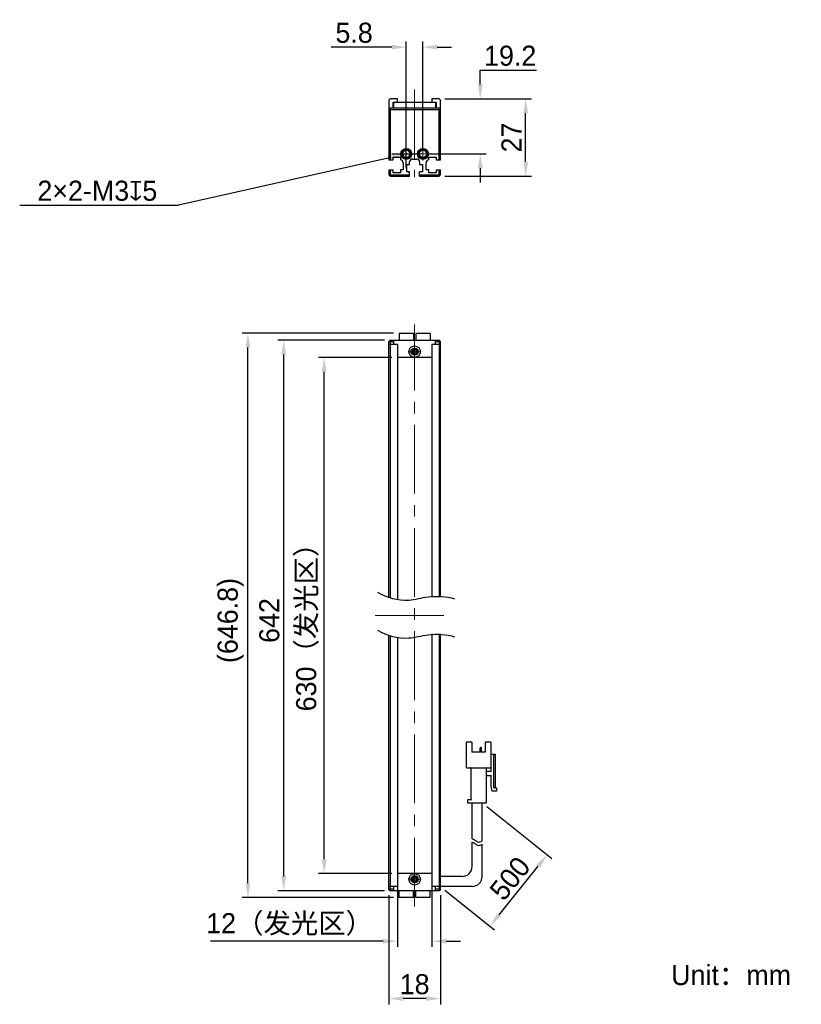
# Model space of a CAD drawing. Header units: millimetres. Extents: x 57 to 193, y 69 to 241.
import ezdxf

# ---------------------------------------------------------------- set-up
doc = ezdxf.new("R2010")
doc.units = ezdxf.units.MM
doc.header["$PDSIZE"] = -5
doc.linetypes.add('点画线', pattern=[18, 12, -2, 2, -2])
for name, color, linetype, lineweight in [('中心线层', 1, '点画线', 18), ('标注', 3, 'Continuous', 25), ('粗实线', 7, 'Continuous', 30), ('粗实线层', 7, 'Continuous', 35)]:
    doc.layers.add(name, color=color, linetype=linetype, lineweight=lineweight)
doc.styles.add('标准', font='txt', dxfattribs={"width": 0.667})
doc.dimstyles.new('CST Standard', dxfattribs={"dimtxt": 3.5, "dimasz": 2.5, "dimexe": 1, "dimexo": 1, "dimgap": 0.6, "dimtad": 1, "dimtoh": 1, "dimdsep": 46, "dimtxsty": 'Standard', "dimcen": -2.5, "dimdle": 5, "dimadec": 0, "dimazin": 2, "dimtfac": 1, "dimtofl": 0, "dimtmove": 0, "dimatfit": 0, "dimfxl": 1, "dimtolj": 1, "dimarcsym": 0})

# ---------------------------------------------------------------- blocks, each defined once
blk = doc.blocks.new('*X1')
at = {"layer": 'Defpoints', "color": 0}
for p in [(129.97, 227.17), (137.16, 227.17), (127.17, 217.57)]:
    blk.add_point(p, dxfattribs=at)
at = {"layer": '标注', "color": 9, "linetype": 'Continuous', "lineweight": -2, "ltscale": 3}
for p, q in [((137.16, 232.17), (146.98, 232.17)), ((137.16, 229.67), (137.16, 232.17)), ((137.16, 215.07), (137.16, 212.57))]:
    blk.add_line(p, q, dxfattribs=at)
at = {"layer": '标注', "color": 0, "linetype": 'Continuous', "lineweight": -2, "ltscale": 3}
for p, q in [((130.97, 227.17), (138.16, 227.17)), ((128.17, 217.57), (138.16, 217.57))]:
    blk.add_line(p, q, dxfattribs=at)
at = {"layer": '标注', "color": 9}
for points in [[(136.74, 229.67), (137.58, 229.67), (137.16, 227.17)], [(137.58, 215.07), (136.74, 215.07), (137.16, 217.57)]]:
    blk.add_solid(points, dxfattribs=at)
at = {"layer": '标注', "color": 7, "insert": (142.37, 234.66), "char_height": 3.5, "attachment_point": 5}
blk.add_mtext('\\A1;\\A1;{\\fFZLanTingHei-R-GBK|b0|i0|c134|p2;19.2}', dxfattribs=at)
blk = doc.blocks.new('*X2')
at = {"layer": 'Defpoints', "color": 0}
for p in [(127.17, 236.18), (124.27, 217.57), (127.17, 217.57)]:
    blk.add_point(p, dxfattribs=at)
at = {"layer": '标注', "color": 0, "linetype": 'Continuous', "lineweight": -2, "ltscale": 3}
for p, q in [((124.27, 218.57), (124.27, 237.18)), ((127.17, 218.57), (127.17, 237.18))]:
    blk.add_line(p, q, dxfattribs=at)
at = {"layer": '标注', "color": 9, "linetype": 'Continuous', "lineweight": -2, "ltscale": 3}
for p, q in [((121.77, 236.18), (111.18, 236.18)), ((129.67, 236.18), (132.17, 236.18))]:
    blk.add_line(p, q, dxfattribs=at)
at = {"layer": '标注', "color": 9}
for points in [[(121.77, 235.77), (121.77, 236.6), (124.27, 236.18)], [(129.67, 236.6), (129.67, 235.77), (127.17, 236.18)]]:
    blk.add_solid(points, dxfattribs=at)
at = {"layer": '标注', "color": 7, "insert": (115.17, 238.67), "char_height": 3.5, "attachment_point": 5}
blk.add_mtext('\\A1;\\A1;{\\fFZLanTingHei-R-GBK|b0|i0|c134|p2;5.8}', dxfattribs=at)
blk = doc.blocks.new('*X3')
at = {"layer": 'Defpoints', "color": 0}
for p in [(109.95, 182.08), (122.72, 182.08), (122.72, 92.08)]:
    blk.add_point(p, dxfattribs=at)
at = {"layer": '标注', "color": 0, "linetype": 'Continuous', "lineweight": -2, "ltscale": 3}
for p, q in [((121.72, 182.08), (108.95, 182.08)), ((121.72, 92.08), (108.95, 92.08))]:
    blk.add_line(p, q, dxfattribs=at)
at = {"layer": '标注', "color": 9, "linetype": 'Continuous', "lineweight": -2, "ltscale": 3}
blk.add_line((109.95, 94.58), (109.95, 179.58), dxfattribs=at)
at = {"layer": '标注', "color": 9}
for points in [[(110.37, 179.58), (109.54, 179.58), (109.95, 182.08)], [(109.54, 94.58), (110.37, 94.58), (109.95, 92.08)]]:
    blk.add_solid(points, dxfattribs=at)
at = {"layer": '标注', "color": 7, "insert": (107.04, 136.2), "char_height": 3.5, "attachment_point": 5, "rotation": 90}
blk.add_mtext('\\A1;{\\fFZLanTingHei-R-GBK|b0|i0|c134|p2;630（发光区）}', dxfattribs=at)
blk = doc.blocks.new('*X4')
at = {"layer": 'Defpoints', "color": 0}
for p in [(102.9, 185.08), (121.47, 185.08), (121.47, 89.08)]:
    blk.add_point(p, dxfattribs=at)
at = {"layer": '标注', "color": 0, "linetype": 'Continuous', "lineweight": -2, "ltscale": 3}
for p, q in [((120.47, 185.08), (101.9, 185.08)), ((120.47, 89.08), (101.9, 89.08))]:
    blk.add_line(p, q, dxfattribs=at)
at = {"layer": '标注', "color": 9, "linetype": 'Continuous', "lineweight": -2, "ltscale": 3}
blk.add_line((102.9, 91.58), (102.9, 182.58), dxfattribs=at)
at = {"layer": '标注', "color": 9}
for points in [[(103.32, 182.58), (102.49, 182.58), (102.9, 185.08)], [(102.49, 91.58), (103.32, 91.58), (102.9, 89.08)]]:
    blk.add_solid(points, dxfattribs=at)
at = {"layer": '标注', "color": 7, "insert": (100.41, 136.2), "char_height": 3.5, "attachment_point": 5, "rotation": 90}
blk.add_mtext('\\A1;{\\fFZLanTingHei-R-GBK|b0|i0|c134|p2;642}', dxfattribs=at)
blk = doc.blocks.new('*X5')
at = {"layer": 'Defpoints', "color": 0}
for p in [(122.72, 92.08), (128.72, 92.08), (122.72, 80.27)]:
    blk.add_point(p, dxfattribs=at)
at = {"layer": '标注', "color": 0, "linetype": 'Continuous', "lineweight": -2, "ltscale": 3}
for p, q in [((122.72, 91.08), (122.72, 79.27)), ((128.72, 91.08), (128.72, 79.27))]:
    blk.add_line(p, q, dxfattribs=at)
at = {"layer": '标注', "color": 9, "linetype": 'Continuous', "lineweight": -2, "ltscale": 3}
for p, q in [((120.22, 80.27), (90.15, 80.27)), ((131.22, 80.27), (133.72, 80.27))]:
    blk.add_line(p, q, dxfattribs=at)
at = {"layer": '标注', "color": 9}
for points in [[(120.22, 79.85), (120.22, 80.68), (122.72, 80.27)], [(131.22, 80.68), (131.22, 79.85), (128.72, 80.27)]]:
    blk.add_solid(points, dxfattribs=at)
at = {"layer": '标注', "color": 7, "insert": (103.93, 83.19), "char_height": 3.5, "attachment_point": 5}
blk.add_mtext('\\A1;\\A1;{\\fFZLanTingHei-R-GBK|b0|i0|c134|p2;12（发光区）}', dxfattribs=at)
blk = doc.blocks.new('*X6')
at = {"layer": 'Defpoints', "color": 0}
for p in [(121.22, 89.33), (130.22, 89.33), (121.22, 70.27)]:
    blk.add_point(p, dxfattribs=at)
at = {"layer": '标注', "color": 0, "linetype": 'Continuous', "lineweight": -2, "ltscale": 3}
for p, q in [((121.22, 88.33), (121.22, 69.27)), ((130.22, 88.33), (130.22, 69.27))]:
    blk.add_line(p, q, dxfattribs=at)
at = {"layer": '标注', "color": 9, "linetype": 'Continuous', "lineweight": -2, "ltscale": 3}
blk.add_line((127.72, 70.27), (123.72, 70.27), dxfattribs=at)
at = {"layer": '标注', "color": 9}
for points in [[(123.72, 70.69), (123.72, 69.86), (121.22, 70.27)], [(127.72, 69.86), (127.72, 70.69), (130.22, 70.27)]]:
    blk.add_solid(points, dxfattribs=at)
at = {"layer": '标注', "color": 7, "insert": (125.72, 72.76), "char_height": 3.5, "attachment_point": 5}
blk.add_mtext('\\A1;\\A1;{\\fFZLanTingHei-R-GBK|b0|i0|c134|p2;18}', dxfattribs=at)
blk = doc.blocks.new('*X7')
at = {"layer": 'Defpoints', "color": 0}
for p in [(96.67, 186.28), (123.02, 186.28), (123.02, 87.88)]:
    blk.add_point(p, dxfattribs=at)
at = {"layer": '标注', "color": 0, "linetype": 'Continuous', "lineweight": -2, "ltscale": 3}
for p, q in [((122.02, 186.28), (95.67, 186.28)), ((122.02, 87.88), (95.67, 87.88))]:
    blk.add_line(p, q, dxfattribs=at)
at = {"layer": '标注', "color": 9, "linetype": 'Continuous', "lineweight": -2, "ltscale": 3}
blk.add_line((96.67, 90.38), (96.67, 183.78), dxfattribs=at)
at = {"layer": '标注', "color": 9}
for points in [[(97.08, 183.78), (96.25, 183.78), (96.67, 186.28)], [(96.25, 90.38), (97.08, 90.38), (96.67, 87.88)]]:
    blk.add_solid(points, dxfattribs=at)
at = {"layer": '标注', "color": 7, "insert": (93.66, 136.2), "char_height": 3.5, "attachment_point": 5, "rotation": 90}
blk.add_mtext('\\A1;{\\fFZLanTingHei-R-GBK|b0|i0|c134|p2;(646.8)}', dxfattribs=at)
blk = doc.blocks.new('*X8')
at = {"layer": 'Defpoints', "color": 0}
for p in [(123.54, 217.4), (125, 217.73)]:
    blk.add_point(p, dxfattribs=at)
at = {"layer": '标注', "color": 0, "linetype": 'Continuous', "ltscale": 3}
for p, q in [((124.27, 215.07), (124.27, 220.07)), ((121.77, 217.57), (126.77, 217.57))]:
    blk.add_line(p, q, dxfattribs=at)
at = {"layer": '标注', "color": 9, "linetype": 'Continuous', "lineweight": -2, "ltscale": 3}
for p in [(121.1, 216.85), (56.89, 208.63)]:
    blk.add_line(p, (84.54, 208.63), dxfattribs=at)
at = {"layer": '标注', "color": 9}
blk.add_solid([(121.19, 216.45), (121.01, 217.26), (123.54, 217.4)], dxfattribs=at)
at = {"layer": '标注', "color": 7, "insert": (70.42, 211.12), "char_height": 3.5, "attachment_point": 5}
blk.add_mtext('\\A1;\\A1;{\\fFZLanTingHei-R-GBK|b0|i0|c134|p2;2×2-M3\\Fgdt.shx|c168;x\\fFZLanTingHei-R-GBK|b0|i0|c134|p2;5\\P}', dxfattribs=at)
blk = doc.blocks.new('*X9')
at = {"layer": 'Defpoints', "color": 0}
for p in [(137.5, 104.41), (148.83, 95.34), (130.22, 89.83)]:
    blk.add_point(p, dxfattribs=at)
at = {"layer": '标注', "color": 0, "linetype": 'Continuous', "lineweight": -2, "ltscale": 3}
for p, q in [((138.28, 103.78), (149.61, 94.72)), ((131, 89.2), (139.66, 82.27))]:
    blk.add_line(p, q, dxfattribs=at)
at = {"layer": '标注', "color": 9, "linetype": 'Continuous', "lineweight": -2, "ltscale": 3}
blk.add_line((140.44, 84.85), (147.27, 93.39), dxfattribs=at)
at = {"layer": '标注', "color": 9}
for points in [[(147.6, 93.13), (146.94, 93.65), (148.83, 95.34)], [(140.11, 85.11), (140.76, 84.59), (138.88, 82.9)]]:
    blk.add_solid(points, dxfattribs=at)
at = {"layer": '标注', "color": 7, "insert": (142.35, 91.22), "char_height": 3.5, "attachment_point": 5, "rotation": 51.3402}
blk.add_mtext('\\A1;{\\fFZLanTingHei-R-GBK|b0|i0|c134|p2;500}', dxfattribs=at)
blk = doc.blocks.new('*X10')
at = {"layer": 'Defpoints', "color": 0}
for p in [(129.97, 227.17), (145.07, 227.17), (129.97, 213.67)]:
    blk.add_point(p, dxfattribs=at)
at = {"layer": '标注', "color": 0, "linetype": 'Continuous', "lineweight": -2, "ltscale": 3}
for p, q in [((130.97, 227.17), (146.07, 227.17)), ((130.97, 213.67), (146.07, 213.67))]:
    blk.add_line(p, q, dxfattribs=at)
at = {"layer": '标注', "color": 9, "linetype": 'Continuous', "lineweight": -2, "ltscale": 3}
blk.add_line((145.07, 216.17), (145.07, 224.67), dxfattribs=at)
at = {"layer": '标注', "color": 9}
for points in [[(145.49, 224.67), (144.66, 224.67), (145.07, 227.17)], [(144.66, 216.17), (145.49, 216.17), (145.07, 213.67)]]:
    blk.add_solid(points, dxfattribs=at)
at = {"layer": '标注', "color": 7, "insert": (142.6, 220.42), "char_height": 3.5, "attachment_point": 5, "rotation": 90}
blk.add_mtext('\\A1;\\A1;{\\fFZLanTingHei-R-GBK|b0|i0|c134|p2;27}', dxfattribs=at)

msp = doc.modelspace()

# ---------------------------------------------------------------- linework, layer by layer
at = {"layer": '中心线层', "color": 0}
for p, q in [((125.7182, 228.7871), (125.7182, 213.5175)), ((124.2682, 216.4263), (124.2682, 218.7088)), ((127.1682, 216.4263), (127.1682, 218.7088)), ((125.4095, 217.5675), (123.1269, 217.5675)), ((125.4095, 217.5675), (123.5432, 217.5675)), ((128.3095, 217.5675), (126.0269, 217.5675)), ((128.3095, 217.5675), (126.4432, 217.5675)), ((125.7182, 86.3256), (125.7182, 187.8256)), ((125.7182, 184.2169), (125.7182, 182.3506)), ((125.7182, 184.2169), (125.7182, 181.9343)), ((126.8595, 183.0756), (124.5769, 183.0756)), ((118.8238, 137.0756), (132.6126, 137.0756)), ((126.8595, 91.0756), (124.5769, 91.0756)), ((125.7182, 92.2169), (125.7182, 90.3506)), ((125.7182, 92.2169), (125.7182, 89.9343))]:
    msp.add_line(p, q, dxfattribs=at)
at = {"layer": '粗实线', "color": 0, "ltscale": 3}
for p, q in [((121.4682, 227.1675), (121.2182, 226.9175)), ((121.2182, 226.9175), (121.2182, 216.5175)), ((122.7182, 227.1675), (121.4682, 227.1675)), ((122.7182, 226.5675), (122.7182, 227.1675)), ((128.7182, 227.1675), (128.7182, 226.5675)), ((129.9682, 227.1675), (128.7182, 227.1675)), ((130.2182, 226.9175), (129.9682, 227.1675)), ((130.2182, 216.5175), (130.2182, 226.9175)), ((121.4682, 225.5168), (121.2182, 225.2668)), ((121.3432, 225.3918), (121.4682, 225.2668)), ((129.9682, 225.5162), (121.4682, 225.5168)), ((121.4682, 225.2668), (121.4682, 216.5175)), ((129.9682, 225.2662), (121.4682, 225.2668)), ((121.9682, 225.5162), (121.9682, 226.5675)), ((121.9682, 226.5675), (129.4682, 226.5675)), ((122.0682, 225.5668), (122.0682, 226.5675)), ((129.3682, 225.5662), (122.0682, 225.5668)), ((129.3682, 226.5675), (129.3682, 225.5662)), ((129.4682, 226.5675), (129.4682, 225.5162)), ((130.2182, 225.2662), (129.9682, 225.5162)), ((130.0932, 225.3912), (129.9682, 225.2662)), ((129.9682, 216.5175), (129.9682, 225.2662)), ((121.2182, 216.5175), (121.9682, 216.5175)), ((121.9682, 216.5175), (121.9682, 217.0175)), ((121.9682, 217.0175), (123.2682, 217.0175)), ((123.2682, 217.0175), (123.2682, 216.5175)), ((125.3432, 216.6675), (126.0932, 216.6675)), ((128.1682, 217.0175), (129.4682, 217.0175)), ((128.1682, 216.5175), (128.1682, 217.0175)), ((129.4682, 217.0175), (129.4682, 216.5175)), ((129.4682, 216.5175), (130.2182, 216.5175)), ((121.2182, 214.7675), (121.9682, 214.7675)), ((121.2182, 214.7675), (121.2182, 213.9175)), ((121.4682, 214.7675), (121.4682, 214.0211)), ((121.9682, 214.2675), (121.9682, 214.7675)), ((123.7182, 214.7675), (123.2682, 214.7675)), ((123.2682, 214.7675), (123.2682, 214.2675)), ((123.7182, 216.02), (123.7182, 214.7675)), ((124.3432, 215.7175), (124.8432, 215.7175)), ((124.3432, 214.4175), (124.3432, 215.7175)), ((124.8432, 215.7175), (124.8432, 216.1675)), ((126.5932, 216.1675), (126.5932, 215.7175)), ((126.5932, 215.7175), (127.0932, 215.7175)), ((127.0932, 215.7175), (127.0932, 214.4175)), ((127.7182, 214.7675), (127.7182, 216.02)), ((128.1682, 214.7675), (127.7182, 214.7675)), ((128.1682, 214.2675), (128.1682, 214.7675)), ((129.4682, 214.7675), (130.2182, 214.7675)), ((129.4682, 214.7675), (129.4682, 214.2675)), ((129.9682, 214.0211), (129.9682, 214.7675)), ((130.2182, 213.9175), (130.2182, 214.7675)), ((121.2182, 213.9175), (121.4682, 214.0211)), ((121.2182, 213.9175), (121.4682, 213.6675)), ((121.4682, 214.0211), (121.5717, 213.9175)), ((121.4682, 213.6675), (121.5717, 213.9175)), ((121.4682, 213.6675), (124.8432, 213.6675)), ((121.5717, 213.9175), (124.8432, 213.9175)), ((123.2682, 214.2675), (121.9682, 214.2675)), ((124.8432, 214.4175), (124.3432, 214.4175)), ((124.8432, 213.6675), (124.8432, 214.4175)), ((127.0932, 214.4175), (126.5932, 214.4175)), ((126.5932, 213.6675), (126.5932, 214.4175)), ((126.5932, 213.9175), (129.8646, 213.9175)), ((126.5932, 213.6675), (129.9682, 213.6675)), ((129.4682, 214.2675), (128.1682, 214.2675)), ((129.8646, 213.9175), (129.9682, 214.0211)), ((129.9682, 213.6675), (129.8646, 213.9175)), ((130.2182, 213.9175), (129.9682, 214.0211)), ((129.9682, 213.6675), (130.2182, 213.9175)), ((123.0182, 186.2756), (123.0182, 185.0756)), ((125.5182, 186.2756), (123.0182, 186.2756)), ((125.5182, 186.2756), (125.5182, 185.0756)), ((125.9182, 186.2756), (125.9182, 185.0756)), ((128.4182, 186.2756), (125.9182, 186.2756)), ((128.4182, 186.2756), (128.4182, 185.0756)), ((121.2182, 184.8256), (121.4682, 185.0756)), ((121.2182, 140.1935), (121.2182, 184.8256)), ((122.7182, 184.3256), (121.2182, 184.3256)), ((121.3432, 184.9506), (121.4681, 184.8256)), ((121.4681, 184.8256), (122.0682, 184.8256)), ((121.4681, 184.8256), (121.4682, 140.1063)), ((121.4682, 185.0756), (129.9682, 185.0756)), ((122.0682, 184.3256), (122.0682, 185.0756)), ((122.7182, 184.3256), (122.7182, 139.7771)), ((130.2182, 184.3256), (128.7182, 184.3256)), ((128.7182, 184.3256), (128.7182, 140.4943)), ((129.3682, 184.3256), (129.3682, 185.0756)), ((129.3682, 184.8256), (129.9682, 184.8256)), ((130.2182, 184.8256), (129.9682, 185.0756)), ((129.9682, 184.8256), (130.0932, 184.9506)), ((129.9682, 184.8256), (129.9682, 140.4883)), ((130.2182, 140.4674), (130.2182, 184.8256)), ((128.7182, 182.0756), (122.7182, 182.0756)), ((121.2182, 89.3256), (121.2182, 133.5748)), ((121.4682, 133.4877), (121.4682, 89.3256)), ((122.7182, 133.1584), (122.7182, 89.8256)), ((128.7182, 133.8756), (128.7182, 89.8256)), ((129.9682, 133.8696), (129.9682, 89.3256)), ((130.2182, 89.3256), (130.2182, 133.8488)), ((135.6875, 114.9673), (134.6958, 114.9673)), ((134.6958, 114.9673), (134.6958, 110.6506)), ((135.6875, 114.9673), (135.6875, 113.2173)), ((137.1455, 113.2173), (137.1455, 114.0223)), ((137.2916, 114.0806), (137.2038, 114.0806)), ((137.35, 113.2173), (137.35, 114.0223)), ((139.0125, 114.9673), (138.0208, 114.9673)), ((138.0208, 114.9673), (138.0208, 113.2173)), ((139.0125, 114.9673), (139.0125, 110.6506)), ((138.0208, 113.2173), (135.6875, 113.2173)), ((139.0125, 112.8673), (139.7708, 112.8673)), ((139.0708, 112.1673), (139.0125, 112.1673)), ((139.0708, 109.8339), (139.0708, 112.8673)), ((139.4791, 112.8673), (139.4791, 107.1506)), ((139.7708, 112.8673), (139.7708, 107.0339)), ((134.8125, 110.5339), (138.8958, 110.5339)), ((135.5125, 110.4173), (135.5125, 104.9923)), ((138.1958, 110.4173), (138.1958, 104.4089)), ((138.3125, 109.9506), (139.0708, 109.9506)), ((139.0708, 109.1339), (138.3125, 109.1339)), ((139.0708, 107.3839), (139.0708, 109.2506)), ((139.2458, 106.4506), (139.0708, 107.3839)), ((140.0041, 106.4506), (139.2458, 106.4506)), ((139.5958, 107.0339), (140.0041, 107.0339)), ((140.0041, 107.0339), (140.0041, 106.4506)), ((134.9291, 104.8756), (134.9291, 104.4089)), ((135.0458, 104.9923), (135.5125, 104.9923)), ((134.9291, 104.4089), (138.1958, 104.4089)), ((135.7458, 98.1316), (135.7458, 104.4089)), ((137.4958, 97.8125), (137.4958, 104.4089)), ((135.7458, 93.3256), (135.7458, 97.5331)), ((137.4958, 91.5756), (137.4958, 97.2139)), ((128.7182, 92.0756), (122.7182, 92.0756)), ((133.9958, 91.5756), (130.2182, 91.5756)), ((122.7182, 89.8256), (121.2182, 89.8256)), ((121.4682, 89.0756), (121.2182, 89.3256)), ((121.4682, 89.3256), (121.3432, 89.2006)), ((122.0682, 89.3256), (121.4682, 89.3256)), ((122.0682, 89.0756), (122.0682, 89.8256)), ((130.2182, 89.8256), (128.7182, 89.8256)), ((129.3682, 89.0756), (129.3682, 89.8256)), ((129.9682, 89.3256), (129.3682, 89.3256)), ((130.2182, 89.3256), (129.9682, 89.0756)), ((130.0932, 89.2006), (129.9682, 89.3256)), ((135.7458, 89.8256), (130.2182, 89.8256)), ((129.9682, 89.0756), (121.4682, 89.0756)), ((123.0182, 87.8756), (123.0182, 89.0756)), ((125.5182, 87.8756), (123.0182, 87.8756)), ((125.5182, 87.8756), (125.5182, 89.0756)), ((125.9182, 87.8756), (125.9182, 89.0756)), ((128.4182, 87.8756), (125.9182, 87.8756)), ((128.4182, 87.8756), (128.4182, 89.0756))]:
    msp.add_line(p, q, dxfattribs=at)
for centre, radius in [((124.2682, 217.5675), 0.95), ((124.2682, 217.5675), 0.8), ((124.2682, 217.5675), 0.625), ((127.1682, 217.5675), 0.95), ((127.1682, 217.5675), 0.8), ((127.1682, 217.5675), 0.625), ((125.7184, 183.0756), 1), ((125.7181, 183.0756), 0.625), ((125.7182, 183.0756), 0.4), ((125.718, 91.0756), 1), ((125.7183, 91.0756), 0.625), ((125.7182, 91.0756), 0.4)]:
    msp.add_circle(centre, radius, dxfattribs=at)
for centre, radius, start, end in [((124.2682, 217.5675), 0.75, 255, 195), ((127.1682, 217.5675), 0.75, 255, 195), ((123.2182, 216.02), 0.5, 360, 84.26083), ((125.3432, 216.1675), 0.5, 90, 180), ((126.0932, 216.1675), 0.5, 0, 90), ((128.2182, 216.02), 0.5, 95.73917, 180), ((125.7182, 183.0756), 0.5, 165, 105), ((125.7184, 183.0756), 0.3667, 25.932154, 154.217671), ((125.7184, 183.0756), 0.3667, 205.782329, 334.067846), ((137.2038, 114.0223), 0.0583, 90, 180), ((137.2916, 114.0223), 0.0583, 0, 90), ((134.8125, 110.6506), 0.1167, 180, 270), ((135.3958, 110.4173), 0.1167, 0, 90), ((138.3125, 110.4173), 0.1167, 90, 180), ((138.3125, 110.0673), 0.1167, 180, 270), ((138.8958, 110.6506), 0.1167, 270, 0), ((138.3125, 109.0173), 0.1167, 90, 180), ((139.5958, 107.1506), 0.1167, 180, 270), ((135.0458, 104.8756), 0.1167, 90, 180), ((133.9958, 93.3256), 1.75, 270, 360), ((125.7182, 91.0756), 0.5, 345, 285), ((125.718, 91.0756), 0.3667, 25.782329, 154.067846), ((135.7458, 91.5756), 1.75, 270, 0), ((125.718, 91.0756), 0.3667, 205.932154, 334.217671)]:
    msp.add_arc(centre, radius, start, end, dxfattribs=at)
for points, knots in [([(125.3882, 183.2351), (125.3763, 183.2105), (125.3602, 183.1576), (125.3553, 183.1029), (125.3553, 183.0756)], [0, 0, 0, 0, 505.04981203, 1010.58343926, 1010.58343926, 1010.58343926, 1010.58343926]), ([(125.3553, 183.0756), (125.3553, 183.0483), (125.3602, 182.9936), (125.3763, 182.9407), (125.3882, 182.9161)], [0, 0, 0, 0, 505.14111915, 1009.80603538, 1009.80603538, 1009.80603538, 1009.80603538]), ([(126.0814, 183.0756), (126.0814, 183.1031), (126.0764, 183.1581), (126.0602, 183.2113), (126.0482, 183.2359)], [0, 0, 0, 0, 506.05655016, 1011.6253862, 1011.6253862, 1011.6253862, 1011.6253862]), ([(126.0482, 182.9152), (126.0602, 182.9399), (126.0764, 182.9931), (126.0814, 183.0481), (126.0814, 183.0756)], [0, 0, 0, 0, 505.17585183, 1010.84662206, 1010.84662206, 1010.84662206, 1010.84662206]), ([(119.2317, 141.1192), (120.8637, 140.1918), (124.0228, 139.3137), (128.4344, 140.6184), (131.1982, 140.396), (132.6826, 139.9983)], [0, 0, 0, 0, 460.34670104, 740.66788496, 1117.53661954, 1117.53661954, 1117.53661954, 1117.53661954]), ([(119.2317, 134.5005), (120.8637, 133.5732), (124.0228, 132.695), (128.4344, 133.9997), (131.1982, 133.7774), (132.6826, 133.3796)], [0, 0, 0, 0, 448.42412458, 721.4852353, 1088.59339965, 1088.59339965, 1088.59339965, 1088.59339965]), ([(135.5125, 104.9923), (135.514, 104.9907), (135.5195, 104.9853), (135.5304, 104.9743), (135.5462, 104.9585), (135.5651, 104.9396), (135.5858, 104.9189), (135.6074, 104.8974), (135.6219, 104.8828), (135.6291, 104.8756)], [0, 0, 0, 0, 89.79575272, 318.17304708, 635.6741407, 1010.14906212, 1419.15425505, 1843.8597242, 2265.57043321, 2265.57043321, 2265.57043321, 2265.57043321]), ([(135.7458, 98.1316), (135.885, 98.1102), (136.2052, 97.994), (136.7561, 97.4374), (137.2164, 97.6131), (137.4958, 97.8125)], [0, 0, 0, 0, 245.09492778, 577.44314536, 1065.02316702, 1065.02316702, 1065.02316702, 1065.02316702]), ([(135.7458, 97.5331), (135.885, 97.5117), (136.2052, 97.3954), (136.7561, 96.8388), (137.2164, 97.0146), (137.4958, 97.2139)], [0, 0, 0, 0, 244.83868149, 576.83942963, 1063.90968728, 1063.90968728, 1063.90968728, 1063.90968728]), ([(125.3882, 91.2359), (125.3762, 91.2113), (125.36, 91.1581), (125.355, 91.1031), (125.355, 91.0756)], [0, 0, 0, 0, 349.58453149, 699.51154928, 699.51154928, 699.51154928, 699.51154928]), ([(125.355, 91.0756), (125.355, 91.0481), (125.36, 90.9931), (125.3762, 90.9399), (125.3882, 90.9152)], [0, 0, 0, 0, 349.78235465, 699.2276051, 699.2276051, 699.2276051, 699.2276051]), ([(126.0811, 91.0756), (126.0811, 91.1029), (126.0761, 91.1576), (126.0601, 91.2105), (126.0482, 91.2351)], [0, 0, 0, 0, 351.5536731, 702.77593211, 702.77593211, 702.77593211, 702.77593211]), ([(126.0482, 90.9161), (126.0601, 90.9407), (126.0761, 90.9936), (126.0811, 91.0483), (126.0811, 91.0756)], [0, 0, 0, 0, 351.08095868, 702.49823727, 702.49823727, 702.49823727, 702.49823727])]:
    msp.add_open_spline(points, degree=3, knots=knots, dxfattribs=at)

# ---------------------------------------------------------------- texts
at = {"layer": '粗实线层', "color": 0, "insert": (170.4282, 76.1204), "char_height": 3.5, "width": 42.992139, "attachment_point": 1, "style": '标准'}
msp.add_mtext('{\\W1;\\fFZLanTingHei-R-GBK|b0|i0|c134|p2;Unit：mm}', dxfattribs=at)

# ---------------------------------------------------------------- dimensions: what is measured, and where the dimension line sits
at = {"layer": '标注', "color": 0, "ltscale": 3}
for base, p1, p2, override, picture, middle in [((127.1682, 236.1836), (124.2682, 217.5675), (127.1682, 217.5675), {"dimlfac": 2, "dimtxsty": 'Standard', "dimsah": 1, "dimclrd": 9, "dimclrt": 7, "dimtzin": 8}, '*X2', (115.1682, 236.1836)), ((122.7182, 80.2676), (128.7182, 92.0756), (122.7182, 92.0756), {"dimlfac": 2, "dimpost": '（发光区）', "dimtxsty": 'Standard', "dimsah": 1, "dimclrd": 9, "dimclrt": 7, "dimtzin": 8}, '*X5', (103.9336, 80.2676))]:
    dim = msp.add_linear_dim(base=base, p1=p1, p2=p2, text='\\A1;{\\fFZLanTingHei-R-GBK|b0|i0|c134|p2;<>}', dimstyle='CST Standard', override=override, dxfattribs=at)
    dim.commit()
    dim.dimension.update_dxf_attribs({"geometry": picture, "text_midpoint": middle, "dimtype": 160})
for base, p1, picture, middle in [((137.161, 227.1675), (127.1682, 217.5675), '*X1', (142.3696, 234.6641)), ((145.0721, 227.1675), (129.9682, 213.6675), '*X10', (142.6029, 220.4175))]:
    dim = msp.add_linear_dim(base=base, p1=p1, p2=(129.9682, 227.1675), angle=90, text='\\A1;{\\fFZLanTingHei-R-GBK|b0|i0|c134|p2;<>}', dimstyle='CST Standard', override={"dimlfac": 2, "dimtxsty": 'Standard', "dimsah": 1, "dimclrd": 9, "dimclrt": 7, "dimtzin": 8}, dxfattribs=at)
    dim.commit()
    dim.dimension.update_dxf_attribs({"geometry": picture, "text_midpoint": middle})
dim = msp.add_diameter_dim_2p(p1=(124.9999, 217.7322), p2=(123.5365, 217.4028), text='\\A1;{\\fFZLanTingHei-R-GBK|b0|i0|c134|p2;2×2-M3\\Fgdt.shx|c168;x\\fFZLanTingHei-R-GBK|b0|i0|c134|p2;5\\P}', dimstyle='CST Standard', override={"dimlfac": 2, "dimpost": '2×2-M<>{\\fcxgdtshp;b}5\\X(此处端板螺丝可根据需要拆装)', "dimtxsty": 'Standard', "dimsah": 1, "dimclrd": 9, "dimclrt": 7, "dimtzin": 8}, dxfattribs=at)
dim.commit()
dim.dimension.update_dxf_attribs({"geometry": '*X8', "text_midpoint": (84.5436, 208.6251), "dimtype": 163})
for base, p1, p2, angle, text, override, picture, middle in [((96.6662, 186.2756), (123.0182, 87.8756), (123.0182, 186.2756), 90, '{\\fFZLanTingHei-R-GBK|b0|i0|c134|p2;(646.8)}', {"dimlfac": 2, "dimtxsty": 'Standard', "dimsah": 1, "dimclrd": 9, "dimclrt": 7, "dimtzin": 8}, '*X7', (96.6662, 136.2031)), ((102.9047, 185.0756), (121.4682, 89.0756), (121.4682, 185.0756), 90, '{\\fFZLanTingHei-R-GBK|b0|i0|c134|p2;642}', {"dimlfac": 2, "dimtxsty": 'Standard', "dimsah": 1, "dimclrd": 9, "dimclrt": 7, "dimtzin": 8}, '*X4', (102.9047, 136.2031)), ((109.9538, 182.0756), (122.7182, 92.0756), (122.7182, 182.0756), 90, '{\\fFZLanTingHei-R-GBK|b0|i0|c134|p2;630（发光区）}', {"dimlfac": 2, "dimtxsty": 'Standard', "dimsah": 1, "dimclrd": 9, "dimclrt": 7, "dimtzin": 8}, '*X3', (109.9538, 136.2031)), ((148.8314, 95.3404), (130.2182, 89.8256), (137.4958, 104.4089), 51.340192, '{\\fFZLanTingHei-R-GBK|b0|i0|c134|p2;500}', {"dimlfac": 2, "dimtxsty": 'Standard', "dimsah": 1, "dimclrd": 9, "dimclrt": 7, "dimtzin": 0}, '*X9', (144.2883, 89.6616))]:
    dim = msp.add_linear_dim(base=base, p1=p1, p2=p2, angle=angle, text=text, dimstyle='CST Standard', override=override, dxfattribs=at)
    dim.commit()
    dim.dimension.update_dxf_attribs({"geometry": picture, "text_midpoint": middle, "dimtype": 160})
dim = msp.add_linear_dim(base=(121.2182, 70.2746), p1=(130.2182, 89.3256), p2=(121.2182, 89.3256), text='\\A1;{\\fFZLanTingHei-R-GBK|b0|i0|c134|p2;<>}', dimstyle='CST Standard', override={"dimlfac": 2, "dimtxsty": 'Standard', "dimsah": 1, "dimclrd": 9, "dimclrt": 7, "dimtzin": 8}, dxfattribs=at)
dim.commit()
dim.dimension.update_dxf_attribs({"geometry": '*X6', "text_midpoint": (125.7182, 72.7621)})

doc.saveas('drawing.dxf')
